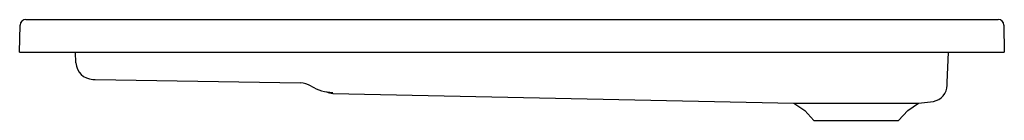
# Model space of a CAD drawing. Header units: millimetres. Extents: x 1073.06 to 1074.26, y 1737.45 to 1737.57.
import ezdxf

# ---------------------------------------------------------------- set-up
doc = ezdxf.new("R2010")
doc.units = ezdxf.units.MM
doc.layers.add('SANINDUSA', color=3, linetype='Continuous')

msp = doc.modelspace()

# ---------------------------------------------------------------- linework, layer by layer
at = {"layer": 'SANINDUSA'}
for p, q in [((1073.0663, 1737.5744), (1074.2526, 1737.5744)), ((1073.0587, 1737.5344), (1073.0593, 1737.5675)), ((1074.2596, 1737.5675), (1074.2601, 1737.5344)), ((1073.0587, 1737.5344), (1073.0637, 1737.5344)), ((1073.0637, 1737.5344), (1074.2551, 1737.5344)), ((1073.1274, 1737.5213), (1073.1269, 1737.5344)), ((1074.1906, 1737.4972), (1074.1919, 1737.5344)), ((1074.2551, 1737.5344), (1074.2601, 1737.5344)), ((1073.1509, 1737.5011), (1073.4012, 1737.4967)), ((1073.441, 1737.4839), (1074.0032, 1737.4721)), ((1074.0032, 1737.4721), (1074.0166, 1737.4628)), ((1074.0032, 1737.4721), (1074.1556, 1737.4721)), ((1074.1423, 1737.4628), (1074.1556, 1737.4721)), ((1074.1556, 1737.4721), (1074.1737, 1737.474)), ((1074.0166, 1737.4628), (1074.0277, 1737.4508)), ((1074.1311, 1737.4508), (1074.1423, 1737.4628)), ((1074.0277, 1737.4508), (1074.0794, 1737.4508)), ((1074.0794, 1737.4508), (1074.1311, 1737.4508))]:
    msp.add_line(p, q, dxfattribs=at)
at = {"layer": 'SANINDUSA', "flags": 128}
for points in [[(1073.1479, 1737.5011), (1073.148, 1737.5011), (1073.1481, 1737.5011), (1073.1484, 1737.5011), (1073.1488, 1737.5011), (1073.1492, 1737.5011), (1073.1498, 1737.5011), (1073.1503, 1737.5011), (1073.1509, 1737.5011)], [(1074.1905, 1737.494), (1074.1905, 1737.4943), (1074.1906, 1737.495), (1074.1906, 1737.4957), (1074.1906, 1737.4966), (1074.1906, 1737.4968)]]:
    msp.add_lwpolyline(points, dxfattribs=at)
at = {"layer": 'SANINDUSA'}
for centre, radius, start, end in [((1073.0663, 1737.5674), 0.007, 90, 179), ((1074.2526, 1737.5674), 0.007, 1, 90), ((1073.1483, 1737.522), 0.0209, 182, 269), ((1073.4007, 1737.4706), 0.0261, 58.3275, 88.9994), ((1073.4417, 1737.537), 0.0519, 238.3292, 269.0205), ((1073.4415, 1737.5048), 0.0209, 246.0425, 268.8026), ((1074.1696, 1737.4945), 0.0209, 281.2088, 358.4656)]:
    msp.add_arc(centre, radius, start, end, dxfattribs=at)

doc.saveas('drawing.dxf')
